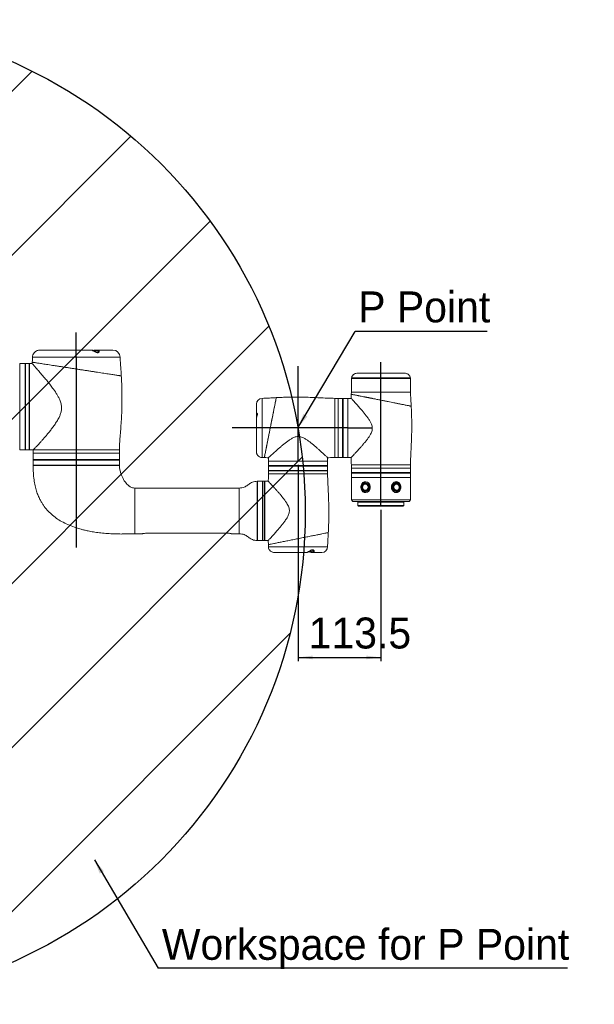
# Model space of a CAD drawing. Header units: millimetres. Extents: x 14 to 210, y 4 to 296.
# Tile 7 of 15: x 130 to 209, y 4 to 139. Entities that reach past the tile are written whole.
import ezdxf

# ---------------------------------------------------------------- set-up
doc = ezdxf.new("R2010")
doc.units = ezdxf.units.MM
doc.layers.add('标注层', color=3, linetype='Continuous')
doc.styles.add('SLDTEXTSTYLE1', font='ARIAL.TTF', dxfattribs={"width": 0.5688})
doc.styles.add('SLDTEXTSTYLE2', font='ARIAL.TTF', dxfattribs={"width": 0.948})
doc.styles.get("Standard").update_dxf_attribs({"font": 'HYSWLONGFANGSONG.TTF'})
doc.dimstyles.new('SLDDIMSTYLE0', dxfattribs={"dimtxt": 4.10931, "dimasz": 2, "dimexe": 0, "dimexo": 0.0625, "dimgap": 1.027327, "dimtad": 2, "dimlfac": 10, "dimrnd": 1e-09, "dimzin": 12, "dimdsep": 46, "dimtxsty": 'SLDTEXTSTYLE1', "dimsah": 1, "dimcen": 0.09, "dimadec": 0, "dimazin": 3, "dimtfac": 1, "dimtofl": 0, "dimtmove": 0, "dimatfit": 3, "dimfxl": 0, "dimfrac": 2, "dimtolj": 1, "dimtzin": 12, "dimarcsym": 0})
doc.dimstyles.new('SLDDIMSTYLE2', dxfattribs={"dimtxt": 0.18, "dimasz": 2, "dimexe": 0, "dimexo": 0.0625, "dimgap": 0, "dimtad": 0, "dimtih": 1, "dimtoh": 1, "dimdec": 0, "dimrnd": 1e-09, "dimzin": 0, "dimdsep": 46, "dimtxsty": 'Standard', "dimsah": 1, "dimcen": 0.09, "dimadec": 0, "dimazin": 0, "dimtfac": 2, "dimtdec": 0, "dimtofl": 0, "dimtmove": 0, "dimatfit": 3, "dimfxl": 0, "dimfrac": 2, "dimtolj": 1, "dimtzin": 0, "dimarcsym": 0})

# ---------------------------------------------------------------- blocks, each defined once
blk = doc.blocks.new('_D_4')
at = {"layer": '标注层'}
for p, q in [((168.57, 78.28), (168.57, 51.43)), ((179.92, 72.13), (179.92, 51.43)), ((168.57, 51.93), (179.92, 51.93))]:
    blk.add_line(p, q, dxfattribs=at)
for points in [[(168.57, 51.93), (170.57, 51.68), (170.57, 52.18)], [(179.92, 51.93), (177.92, 52.18), (177.92, 51.68)]]:
    blk.add_solid(points, dxfattribs=at)
at = {"layer": '标注层', "insert": (170.03, 57.39), "char_height": 4.233, "attachment_point": 1, "style": 'SLDTEXTSTYLE2'}
blk.add_mtext('113.5', dxfattribs=at)
blk = doc.blocks.new('SW_NOTE_2')
at = {"layer": '标注层', "color": 0}
blk.add_line((18.07, 0), (0, 0), dxfattribs=at)
at = {"layer": '标注层', "color": 0, "insert": (0.42, 5.49), "char_height": 4.233, "attachment_point": 1, "style": 'SLDTEXTSTYLE2'}
blk.add_mtext('P Point', dxfattribs=at)
blk = doc.blocks.new('SW_NOTE_3')
at = {"layer": '标注层', "color": 0}
blk.add_line((56.01, 0), (0, 0), dxfattribs=at)
at = {"layer": '标注层', "color": 0, "insert": (0.49, 5.39), "char_height": 4.2333, "attachment_point": 1, "style": 'SLDTEXTSTYLE2'}
blk.add_mtext('Workspace for P Point', dxfattribs=at)

msp = doc.modelspace()

# ---------------------------------------------------------------- hatches: boundary and pattern name
at = {"layer": '标注层'}
h = msp.add_hatch(dxfattribs=at)
h.set_pattern_fill('ANSI31', color=256, scale=5, style=0)
edge = h.paths.add_edge_path(flags=0)
edge.add_arc((102.2219, 71.8307), 67.3392, 0, 360)
edge = h.paths.add_edge_path(flags=0)
edge.add_arc((102.2219, 71.8307), 19.2, 0, 360)

# ---------------------------------------------------------------- linework, layer by layer
at = {"color": 8, "linetype": 'Continuous', "lineweight": 18}
for p, q in [((144.2219, 92.9957), (132.2219, 92.9957)), ((131.2719, 92.1457), (131.2719, 80.3457)), ((131.7719, 80.3457), (131.7719, 92.1457)), ((183.9716, 90.0819), (175.8716, 90.0819)), ((175.8832, 90.1933), (183.96, 90.1933)), ((183.9716, 88.2319), (175.8716, 88.2319)), ((163.6716, 87.3819), (163.6716, 79.2819)), ((173.6216, 87.3819), (173.6216, 79.2819)), ((174.0716, 87.3819), (174.0716, 79.2819)), ((174.6716, 87.3819), (174.6716, 79.2819)), ((174.7716, 87.3819), (174.7716, 79.2819)), ((144.1219, 80.3457), (132.3219, 80.3457)), ((144.0729, 79.0307), (132.3219, 79.0307)), ((144.1219, 79.0307), (144.0729, 79.0307)), ((172.6216, 78.1819), (164.5216, 78.1819)), ((183.9716, 78.2819), (175.8716, 78.2819)), ((164.5216, 78.0819), (170.6586, 78.0819)), ((164.5216, 77.0319), (172.6216, 77.0319)), ((170.6586, 78.0819), (172.6216, 78.0819)), ((183.9716, 77.8319), (175.8716, 77.8319)), ((183.9716, 77.2319), (175.8716, 77.2319)), ((183.9716, 77.1319), (175.8716, 77.1319)), ((162.9705, 67.9325), (162.9705, 76.0314)), ((163.7716, 76.0319), (163.7716, 67.9319)), ((163.9716, 71.9819), (163.9716, 76.0319)), ((160.5216, 68.8519), (160.5216, 75.1119)), ((179.9216, 73.1819), (176.7716, 73.1819)), ((183.0716, 73.1819), (179.9216, 73.1819)), ((163.9716, 67.9319), (163.9716, 71.9819)), ((176.7716, 72.7319), (179.9216, 72.7319)), ((179.9216, 72.7319), (183.0716, 72.7319)), ((164.5216, 67.0819), (172.6216, 67.0819))]:
    msp.add_line(p, q, dxfattribs=at)
at = {"color": 7, "linetype": 'Continuous', "lineweight": 18}
for p, q in [((132.5228, 93.7045), (132.4858, 93.6692)), ((132.5235, 93.7034), (132.5683, 93.7447)), ((140.3327, 93.9957), (133.2412, 93.9957)), ((140.3291, 93.9928), (140.3274, 93.9926)), ((140.4722, 93.9513), (140.4234, 93.9614)), ((140.5229, 93.946), (140.4668, 93.9519)), ((140.5421, 93.9455), (140.491, 93.9493)), ((143.2219, 93.9957), (141.0924, 93.9957)), ((130.4719, 92.095), (130.4719, 80.3964)), ((130.4919, 91.9957), (130.4719, 91.9957)), ((131.2219, 92.1457), (130.4919, 92.1457)), ((130.4919, 92.1457), (130.4919, 80.3457)), ((131.2219, 92.1457), (131.2219, 80.3457)), ((131.7719, 92.1457), (131.2719, 92.1457)), ((131.8219, 92.1431), (131.8219, 80.3457)), ((131.8219, 92.1431), (131.9719, 92.1431)), ((132.1777, 92.1457), (132.1446, 92.1457)), ((132.1873, 92.3237), (132.1745, 92.1427)), ((183.0543, 90.833), (176.7889, 90.833)), ((182.5716, 90.8411), (177.2716, 90.8411)), ((175.8716, 90.0819), (175.8716, 88.2319)), ((175.9216, 90.1319), (183.9216, 90.1319)), ((183.9716, 88.2319), (183.9716, 90.0819)), ((175.8716, 88.2319), (175.8625, 87.9431)), ((162.8716, 86.5819), (162.8716, 85.1702)), ((174.0716, 87.3819), (173.6216, 87.3819)), ((174.6716, 87.3819), (174.0716, 87.3819)), ((174.7716, 87.3819), (174.6716, 87.3819)), ((175.3716, 87.3819), (174.7716, 87.3819)), ((175.8459, 87.3819), (175.3716, 87.3819)), ((175.3716, 87.3819), (175.3716, 79.2819)), ((175.3716, 87.3819), (175.3716, 79.4801)), ((162.8716, 84.7334), (162.8716, 80.0918)), ((130.4719, 80.4957), (130.4919, 80.4957)), ((130.4919, 80.3457), (131.2219, 80.3457)), ((131.2719, 80.3457), (131.7719, 80.3457)), ((131.8219, 80.3457), (132.3219, 80.3457)), ((132.3219, 80.3457), (132.3219, 79.8957)), ((144.1219, 79.8957), (132.3219, 79.8957)), ((132.3219, 79.8757), (132.3219, 79.0307)), ((137.3796, 79.8757), (132.3219, 79.8757)), ((144.1219, 79.8757), (137.3796, 79.8757)), ((144.1219, 79.8957), (144.1219, 80.3457)), ((144.1219, 79.0307), (144.1219, 79.8757)), ((132.3219, 79.0307), (132.3219, 78.9307)), ((132.3517, 78.9307), (132.3219, 78.9009)), ((144.0729, 78.9307), (132.3219, 78.9307)), ((132.3219, 78.9009), (132.3219, 78.2607)), ((132.3219, 78.9009), (137.3736, 78.9009)), ((132.3219, 78.2607), (132.3519, 78.2307)), ((144.1219, 78.2607), (132.3219, 78.2607)), ((144.0919, 78.2307), (132.3519, 78.2307)), ((137.3736, 78.9009), (144.1219, 78.9009)), ((144.1219, 78.9307), (144.0729, 78.9307)), ((144.0919, 78.2307), (144.1219, 78.2607)), ((144.1219, 78.9009), (144.092, 78.9307)), ((144.1219, 78.9307), (144.1219, 79.0307)), ((144.1219, 78.2607), (144.1219, 78.9009)), ((163.6716, 79.2819), (163.9627, 79.2735)), ((164.5216, 79.2563), (164.5216, 78.7819)), ((164.5216, 78.7819), (164.5216, 78.1819)), ((164.5216, 78.7819), (172.6216, 78.7819)), ((164.5216, 78.1819), (164.5216, 78.0819)), ((172.6216, 78.7819), (172.6216, 79.2616)), ((172.6216, 78.1819), (172.6216, 78.7819)), ((172.6216, 78.0819), (172.6216, 78.1819)), ((173.6216, 79.2819), (174.0716, 79.2819)), ((174.0716, 79.2819), (174.6716, 79.2819)), ((174.6716, 79.2819), (174.7716, 79.2819)), ((174.7716, 79.2819), (175.3716, 79.2819)), ((175.3716, 79.4801), (175.3716, 79.2819)), ((175.3716, 79.2819), (175.8512, 79.2819)), ((175.8716, 78.2819), (175.8716, 77.8319)), ((183.9716, 77.8319), (183.9716, 78.2819)), ((164.5216, 78.0819), (164.5216, 77.5119)), ((164.5216, 77.5119), (171.9301, 77.5119)), ((164.5216, 77.4819), (164.5216, 77.0319)), ((164.5216, 77.4819), (172.6216, 77.4819)), ((171.9301, 77.5119), (172.6216, 77.5119)), ((172.6216, 77.5119), (172.6216, 78.0819)), ((172.6216, 77.0319), (172.6216, 77.4819)), ((175.8716, 77.8319), (175.8716, 77.2319)), ((175.8716, 77.2319), (175.8716, 77.1319)), ((175.8716, 77.1319), (175.8716, 76.5319)), ((183.9716, 77.2319), (183.9716, 77.8319)), ((183.9716, 77.1319), (183.9716, 77.2319)), ((183.9716, 76.5319), (183.9716, 77.1319)), ((163.0216, 75.9814), (163.0216, 67.9824)), ((163.0416, 75.8819), (163.0216, 75.8819)), ((163.7216, 76.0319), (163.0416, 76.0319)), ((163.0416, 68.4548), (163.0416, 76.0319)), ((163.7216, 68.4548), (163.7216, 76.0319)), ((163.9716, 76.0319), (163.7716, 76.0319)), ((164.5012, 76.0319), (164.0216, 76.0319)), ((164.0216, 76.0319), (164.0216, 67.9357)), ((175.8716, 76.5319), (175.8716, 73.4819)), ((175.8716, 76.5319), (179.9216, 76.5319)), ((176.0698, 76.5319), (175.8716, 76.5319)), ((183.9716, 76.5319), (176.0698, 76.5319)), ((177.8701, 75.6819), (177.8005, 75.6819)), ((179.9216, 76.5319), (183.9716, 76.5319)), ((182.0426, 75.6819), (181.9731, 75.6819)), ((183.9716, 73.4819), (183.9716, 76.5319)), ((160.5216, 75.1119), (146.2216, 75.1119)), ((177.8005, 74.7819), (177.8701, 74.7819)), ((181.9731, 74.7819), (182.0426, 74.7819)), ((175.8716, 73.4819), (176.0716, 73.2819)), ((175.8716, 73.4819), (179.9216, 73.4819)), ((179.9216, 73.2819), (176.0716, 73.2819)), ((176.7716, 73.1819), (176.7716, 72.7319)), ((179.9216, 73.4819), (183.9716, 73.4819)), ((183.7716, 73.2819), (179.9216, 73.2819)), ((183.0716, 72.7319), (183.0716, 73.1819)), ((183.7716, 73.2819), (183.9716, 73.4819)), ((179.9216, 72.6319), (176.8716, 72.6319)), ((182.9716, 72.6319), (179.9216, 72.6319)), ((146.2216, 68.8519), (147.2911, 68.8519)), ((147.9124, 68.9319), (158.8308, 68.9319)), ((159.452, 68.8519), (160.5216, 68.8519)), ((163.0216, 68.0819), (163.0416, 68.0819)), ((163.0416, 67.9319), (163.0416, 68.4548)), ((163.0416, 67.9319), (163.7216, 67.9319)), ((163.7216, 67.9319), (163.7216, 68.4548)), ((163.7716, 67.9319), (163.9716, 67.9319)), ((164.2216, 67.9357), (164.0216, 67.9357)), ((164.3943, 67.9319), (164.4959, 67.9319)), ((164.5137, 67.373), (164.5216, 67.0819)), ((165.3568, 66.2819), (169.7703, 66.2819)), ((169.7641, 66.2874), (169.7714, 66.2862)), ((170.5913, 66.2819), (171.8216, 66.2819))]:
    msp.add_line(p, q, dxfattribs=at)
at = {"color": 7, "linetype": 'Continuous', "lineweight": 18, "flags": 128}
for points in [[(177.2716, 90.8411), (177.2326, 90.8373), (177.2149, 90.833)], [(182.6282, 90.833), (182.6106, 90.8373), (182.5716, 90.8411)], [(162.8726, 84.7265), (162.8791, 84.759), (162.8861, 84.8225), (162.8872, 84.91), (162.8816, 85.0088), (162.874, 85.1112), (162.872, 85.2063), (162.8815, 85.279), (162.9025, 85.3243), (162.9337, 85.3418), (162.9713, 85.3265), (163.0042, 85.2727), (163.017, 85.1921), (163.0096, 85.1081), (162.9903, 85.0269), (162.9903, 85.0269)], [(177.3319, 75.2382), (177.3481, 75.3938), (177.3936, 75.5413), (177.4661, 75.6733), (177.562, 75.7831), (177.6764, 75.8653), (177.8036, 75.9158), (177.9319, 75.9319)], [(178.3385, 75.1697), (178.3087, 75.0303), (178.249, 74.9048), (178.1635, 74.8015), (178.058, 74.7275), (177.9397, 74.688), (177.8167, 74.6855), (177.6973, 74.7202), (177.5896, 74.7898), (177.5011, 74.8896), (177.4377, 75.0126), (177.4038, 75.1506), (177.4017, 75.2942), (177.4314, 75.4335), (177.4911, 75.5591), (177.5766, 75.6624), (177.6821, 75.7363), (177.8004, 75.7759), (177.9234, 75.7784), (178.0429, 75.7437), (178.1505, 75.674), (178.239, 75.5743), (178.3024, 75.4512), (178.3363, 75.3132), (178.3385, 75.1697)], [(177.6819, 75.6429), (177.6433, 75.6263), (177.5502, 75.5582), (177.4784, 75.4612), (177.4343, 75.3437), (177.4219, 75.2164), (177.4422, 75.0904), (177.4934, 74.977), (177.571, 74.8863), (177.6681, 74.8262), (177.776, 74.8023), (177.7856, 74.802)], [(181.4133, 75.0596), (181.5034, 74.8446), (181.5039, 74.8438), (181.6521, 74.6737), (181.8358, 74.5667), (182.0346, 74.532), (182.2273, 74.5757), (182.3905, 74.6942), (182.5073, 74.8705), (182.5713, 75.085), (182.5792, 75.3161), (182.5469, 75.4873), (182.4539, 75.6896), (182.3131, 75.838), (182.1372, 75.9189), (181.94, 75.925), (181.742, 75.8529), (181.571, 75.7108), (181.4507, 75.5176), (181.3954, 75.2935), (181.3928, 75.2319), (181.3928, 75.2319)], [(181.5019, 75.251), (181.5222, 75.3926), (181.5732, 75.5233), (181.6515, 75.6341), (181.7517, 75.7175), (181.8669, 75.7678), (181.9894, 75.7816), (182.1108, 75.7579), (182.2228, 75.6984), (182.3178, 75.6071), (182.3893, 75.4902), (182.4324, 75.3558), (182.4442, 75.2128), (182.424, 75.0712), (182.3729, 74.9406), (182.2947, 74.8298), (182.1945, 74.7464), (182.0792, 74.6961), (181.9567, 74.6823), (181.8353, 74.7059), (181.7233, 74.7654), (181.6284, 74.8567), (181.5569, 74.9736), (181.5137, 75.1081), (181.5019, 75.251)], [(181.9719, 75.9283), (182.065, 75.9086), (182.1902, 75.8517), (182.3014, 75.7637), (182.3931, 75.6491), (182.4606, 75.5136), (182.5005, 75.3639), (182.5109, 75.2076), (182.4913, 75.0526), (182.4425, 74.9065), (182.3671, 74.7768), (182.2689, 74.6698), (182.1527, 74.5911), (182.0244, 74.5445), (181.9485, 74.5333)], [(182.051, 74.8019), (182.1224, 74.8096), (182.226, 74.8523), (182.3142, 74.9287), (182.3792, 75.032), (182.4152, 75.1531), (182.4191, 75.2812), (182.3903, 75.4049), (182.3316, 75.5133), (182.2482, 75.5966), (182.1473, 75.6476), (182.0381, 75.6616), (182.0305, 75.6611)]]:
    msp.add_lwpolyline(points, dxfattribs=at)
at = {"color": 8, "linetype": 'Continuous', "lineweight": 18, "flags": 128}
for points in [[(177.2156, 75.4792), (177.3075, 75.6957), (177.4554, 75.864), (177.6479, 75.9624), (177.8626, 75.9775), (178.0743, 75.9105), (178.2612, 75.7691), (178.4006, 75.5656), (178.47, 75.3234), (178.47, 75.1404), (178.4015, 74.9003), (178.2639, 74.6976), (178.0741, 74.5533), (177.8583, 74.4858), (177.6458, 74.502), (177.4581, 74.5977), (177.3098, 74.7645), (177.2151, 74.9865), (177.1835, 75.2319), (177.1835, 75.2319)], [(178.1564, 75.1832), (178.1525, 75.3113), (178.1163, 75.4324), (178.0512, 75.5356), (177.9629, 75.6118), (177.8592, 75.6543), (177.7494, 75.6593), (177.6819, 75.6429)]]:
    msp.add_lwpolyline(points, dxfattribs=at)
at = {"color": 7, "linetype": 'Continuous', "lineweight": 18}
for centre, radius, start, end in [((133.2219, 92.9957), 1, 140.720961, 180), ((143.2219, 92.9957), 1, 0, 90), ((131.2719, 92.0957), 0.05, 90, 180), ((131.7719, 92.0957), 0.05, 0, 90), ((175.9216, 90.0819), 0.05, 90, 180), ((175.9319, 90.1819), 0.05, 166.851125, 270), ((183.9113, 90.1819), 0.05, 270, 13.148875), ((183.9216, 90.0819), 0.05, 0, 90), ((163.6716, 86.5819), 0.8, 90, 180), ((131.2719, 80.3957), 0.05, 180, 270), ((131.7719, 80.3957), 0.05, 270, 360), ((163.6716, 80.0819), 0.8, 215.031589, 270), ((132.3716, 78.1807), 0.05, 89.952088, 180.029141), ((144.0721, 78.1807), 0.05, 1.288223, 90.037833), ((162.9716, 75.9814), 0.05, 0, 91.179458), ((163.7716, 75.9819), 0.05, 90, 180), ((163.9716, 75.9819), 0.05, 360, 90), ((177.7614, 75.2549), 0.4288, 350.076586, 84.757808), ((177.8309, 75.2549), 0.4288, 350.075427, 84.758967), ((182.0026, 75.2675), 0.4155, 94.069251, 182.756746), ((182.0721, 75.2675), 0.4154, 94.067631, 182.758365), ((178.0054, 75.1965), 0.6748, 176.455713, 258.181953), ((177.7759, 75.1892), 0.408, 273.467432, 358.846837), ((177.8454, 75.1892), 0.408, 273.467144, 358.847126), ((182.007, 75.2024), 0.4218, 173.858916, 265.385844), ((182.0765, 75.2024), 0.4218, 173.85699, 265.387769), ((176.6716, 73.1819), 0.1, 0, 90), ((183.1716, 73.1819), 0.1, 90, 180), ((176.8716, 72.7319), 0.1, 180, 270), ((182.9716, 72.7319), 0.1, 270, 0), ((162.9716, 67.9824), 0.05, 268.820542, 0), ((163.7716, 67.9819), 0.05, 180, 270), ((163.9716, 67.9819), 0.05, 270, 0), ((165.3216, 67.0819), 0.8, 180, 211.231701), ((171.8216, 67.0819), 0.8, 270, 0)]:
    msp.add_arc(centre, radius, start, end, dxfattribs=at)
at = {"color": 8, "linetype": 'Continuous', "lineweight": 18}
for centre, radius, start, end in [((182.0913, 75.2588), 0.4069, 98.593217, 181.686024), ((177.7611, 75.1968), 0.3956, 273.546727, 358.038693), ((182.0839, 75.2024), 0.4018, 173.649771, 265.295956)]:
    msp.add_arc(centre, radius, start, end, dxfattribs=at)
at = {"color": 7, "linetype": 'Continuous', "lineweight": 18}
for points, knots in [([(132.2219, 92.9957), (132.2197, 92.9103), (132.2145, 92.7087), (132.1988, 92.4849), (132.189, 92.3464), (132.1873, 92.3237)], [0, 0, 0, 0, 0.38093318, 0.89859799, 1, 1, 1, 1]), ([(133.25, 93.9926), (133.2323, 93.9936), (133.1649, 93.9976), (133.0298, 93.976), (132.8656, 93.9262), (132.7083, 93.8487), (132.5756, 93.7552), (132.5025, 93.6864), (132.4624, 93.6449), (132.4428, 93.6228), (132.4468, 93.6273), (132.4478, 93.6284)], [0, 0, 0, 0, 0.05241175, 0.19961397, 0.34080784, 0.49211891, 0.66520301, 0.82452327, 0.85708419, 0.96307847, 1, 1, 1, 1]), ([(132.4858, 93.6692), (132.4781, 93.6612), (132.4596, 93.642), (132.453, 93.6345), (132.4492, 93.6301)], [0, 0, 0, 0, 0.41442506, 1, 1, 1, 1]), ([(141.2212, 93.7616), (141.2213, 93.7607), (141.2219, 93.7574), (141.2104, 93.7251), (141.1743, 93.6888), (141.125, 93.6655), (141.0639, 93.6583), (140.9862, 93.6715), (140.8979, 93.7038), (140.8004, 93.7507), (140.6933, 93.81), (140.5887, 93.8708), (140.4944, 93.9247), (140.4195, 93.9652), (140.3755, 93.9834), (140.3541, 93.9929), (140.3342, 93.9948), (140.3295, 93.9952)], [0, 0, 0, 0, 0.03123067, 0.11912399, 0.20888318, 0.2711293, 0.32307822, 0.38068052, 0.44013662, 0.50945759, 0.59266596, 0.68571698, 0.76893529, 0.85803331, 0.94474108, 0.9868505, 1, 1, 1, 1]), ([(141.0775, 93.9942), (141.0463, 93.9929), (140.9766, 93.9902), (140.8588, 93.973), (140.7345, 93.9549), (140.6219, 93.9442), (140.5511, 93.9429), (140.5244, 93.9458), (140.5229, 93.946)], [0, 0, 0, 0, 0.17665356, 0.39398377, 0.60427389, 0.80213836, 0.98872432, 1, 1, 1, 1]), ([(141.0306, 93.9926), (141.0283, 93.9926), (141.0183, 93.9926), (141.007, 93.9909), (140.9982, 93.9897)], [0, 0, 0, 0, 0.227996, 1, 1, 1, 1]), ([(144.3824, 90.4478), (144.3813, 90.4695), (144.3669, 90.7541), (144.3348, 91.2221), (144.292, 91.827), (144.2581, 92.2982), (144.2306, 92.6793), (144.2244, 92.902), (144.2219, 92.9957)], [0, 0, 0, 0, 0.025533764, 0.334773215, 0.551181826, 0.738201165, 0.889896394, 1, 1, 1, 1]), ([(131.9719, 92.1431), (131.9915, 92.1431), (132.0308, 92.1433), (132.0834, 92.1441), (132.1226, 92.145), (132.1448, 92.1456), (132.1447, 92.1456), (132.1446, 92.1456)], [0, 0, 0, 0, 0.21477552, 0.42954686, 0.64437422, 0.85924271, 1, 1, 1, 1]), ([(132.3219, 80.3457), (132.3242, 80.348), (132.3311, 80.3549), (132.408, 80.4319), (132.554, 80.5801), (132.7225, 80.754), (132.8871, 80.9264), (133.0736, 81.1249), (133.2997, 81.3698), (133.5663, 81.6651), (133.8766, 82.0184), (134.2041, 82.4029), (134.5434, 82.8171), (134.8867, 83.2557), (135.2289, 83.7241), (135.5625, 84.224), (135.837, 84.713), (136.0404, 85.1821), (136.1527, 85.5741), (136.1997, 85.9332), (136.1986, 86.3183), (136.1122, 86.7794), (135.9288, 87.2567), (135.7099, 87.6849), (135.4014, 88.1985), (135.0236, 88.7401), (134.5958, 89.3039), (134.2122, 89.7846), (133.8359, 90.241), (133.5121, 90.6239), (133.2437, 90.9364), (133.0238, 91.1897), (132.8205, 91.4217), (132.6004, 91.6709), (132.4284, 91.8638), (132.3067, 91.9994), (132.237, 92.0769), (132.1936, 92.1249), (132.1736, 92.1471), (132.1769, 92.1434), (132.1777, 92.1425)], [0, 0, 0, 0, 0.01816367, 0.05288826, 0.08855803, 0.11082654, 0.13309926, 0.15600521, 0.17891451, 0.20866836, 0.23842792, 0.26902379, 0.2996227, 0.33016372, 0.36070304, 0.3920947, 0.42345438, 0.44577449, 0.46851054, 0.48357503, 0.49893413, 0.52484712, 0.55187449, 0.57424153, 0.59662307, 0.64236454, 0.6759871, 0.70960873, 0.7442268, 0.77883746, 0.80258929, 0.82633832, 0.85068198, 0.87502155, 0.91415326, 0.934271, 0.95438692, 0.97399465, 0.99360143, 1, 1, 1, 1]), ([(144.1219, 80.3457), (144.1286, 80.6259), (144.1428, 81.2151), (144.2178, 82.1399), (144.2996, 83.1487), (144.3784, 84.2359), (144.4389, 85.3887), (144.4731, 86.5867), (144.477, 87.7103), (144.4581, 88.7345), (144.4274, 89.6149), (144.3967, 90.1827), (144.3824, 90.4478)], [0, 0, 0, 0, 0.08310751, 0.17479121, 0.27509623, 0.38331677, 0.49810044, 0.61745638, 0.7387291, 0.83133102, 0.92126715, 1, 1, 1, 1]), ([(176.7889, 90.833), (176.6911, 90.8279), (176.513, 90.8186), (176.2753, 90.7245), (176.086, 90.5781), (175.9458, 90.3997), (175.9083, 90.2566), (175.8924, 90.1959)], [0, 0, 0, 0, 0.24481032, 0.44587817, 0.63064466, 0.84348002, 1, 1, 1, 1]), ([(183.9526, 90.1955), (183.9407, 90.2442), (183.9115, 90.3629), (183.8004, 90.5273), (183.6506, 90.6683), (183.4755, 90.7646), (183.2779, 90.8236), (183.133, 90.8297), (183.0543, 90.833)], [0, 0, 0, 0, 0.1251079, 0.30536297, 0.48755712, 0.63739952, 0.80287226, 1, 1, 1, 1]), ([(175.8632, 87.9431), (175.8615, 87.8704), (175.857, 87.6807), (175.8449, 87.4914), (175.8375, 87.3747)], [0, 0, 0, 0, 0.3835049, 1, 1, 1, 1]), ([(184.0681, 86.303), (184.0592, 86.4463), (184.0339, 86.8551), (183.9883, 87.4975), (183.9769, 87.9977), (183.9716, 88.2319)], [0, 0, 0, 0, 0.22308093, 0.63612531, 1, 1, 1, 1]), ([(165.6007, 87.4763), (165.5058, 87.4714), (165.2002, 87.4558), (164.7108, 87.4259), (164.1628, 87.3922), (163.8251, 87.3851), (163.6716, 87.3819)], [0, 0, 0, 0, 0.1475528, 0.47531203, 0.76156167, 1, 1, 1, 1]), ([(163.9605, 79.2764), (163.9612, 79.2802), (163.9627, 79.2878), (163.9752, 79.3502), (163.995, 79.4491), (164.0258, 79.603), (164.0701, 79.8244), (164.1305, 80.1265), (164.2019, 80.4837), (164.283, 80.8892), (164.3724, 81.3359), (164.4684, 81.816), (164.5695, 82.3215), (164.6741, 82.8445), (164.7803, 83.3756), (164.8866, 83.9068), (164.9912, 84.4298), (165.0923, 84.9355), (165.1883, 85.4156), (165.2777, 85.8625), (165.3588, 86.268), (165.4302, 86.6251), (165.4906, 86.9273), (165.5349, 87.1487), (165.5657, 87.3027), (165.5856, 87.4022), (165.5983, 87.4655), (165.5998, 87.4733), (165.6006, 87.4772)], [0, 0, 0, 0, 0.03103797, 0.06222624, 0.09350093, 0.12482427, 0.16649709, 0.20817125, 0.24976105, 0.29149538, 0.33319767, 0.37475974, 0.41646258, 0.45818951, 0.49982655, 0.54142582, 0.58313479, 0.62484193, 0.66636252, 0.70803644, 0.74976492, 0.79128858, 0.83294003, 0.87463794, 0.90589336, 0.93712052, 0.96856713, 1, 1, 1, 1]), ([(165.6006, 87.4772), (165.5984, 87.466), (165.5939, 87.4437), (165.5591, 87.2698), (165.5043, 86.9955), (165.4296, 86.6222), (165.337, 86.159), (165.2288, 85.618), (165.1076, 85.012), (164.9762, 84.3552), (164.8386, 83.6671), (164.6982, 82.965), (164.5596, 82.2722), (164.4269, 81.6083), (164.3045, 80.9965), (164.1961, 80.4547), (164.1056, 80.0019), (164.0347, 79.6477), (163.9872, 79.4101), (163.9622, 79.285), (163.9629, 79.2887), (163.9632, 79.2901)], [0, 0, 0, 0, 0.05240521, 0.10481187, 0.15719692, 0.20958575, 0.26240084, 0.31522062, 0.368974, 0.42273107, 0.47742528, 0.53212074, 0.58737302, 0.642623, 0.69778374, 0.75293913, 0.80733962, 0.86173447, 0.91499241, 0.96824685, 1, 1, 1, 1]), ([(173.6216, 87.3819), (173.334, 87.3868), (172.7255, 87.3972), (171.7746, 87.446), (170.7553, 87.4939), (169.6977, 87.5331), (168.6311, 87.5529), (167.6544, 87.5502), (166.7848, 87.5299), (166.1289, 87.5048), (165.739, 87.4838), (165.6007, 87.4763)], [0, 0, 0, 0, 0.10751959, 0.2274602, 0.35588932, 0.48898039, 0.62306951, 0.75464484, 0.85405113, 0.94820424, 1, 1, 1, 1]), ([(178.7443, 83.3319), (178.7373, 83.4162), (178.7232, 83.5877), (178.6263, 83.8904), (178.4577, 84.2285), (178.216, 84.6013), (177.9488, 84.9647), (177.6644, 85.3209), (177.3798, 85.6627), (177.053, 86.0422), (176.7649, 86.3681), (176.5213, 86.6392), (176.3223, 86.8585), (176.1224, 87.0765), (175.9548, 87.2575), (175.8526, 87.3671), (175.848, 87.372), (175.8459, 87.3742)], [0, 0, 0, 0, 0.03559231, 0.07244317, 0.13380572, 0.19653574, 0.2647119, 0.33290314, 0.40298462, 0.47305669, 0.57831064, 0.63229055, 0.68626006, 0.76797896, 0.85182468, 0.93366713, 1, 1, 1, 1]), ([(183.9716, 78.2819), (183.9765, 78.5695), (183.9868, 79.178), (184.0356, 80.1289), (184.0836, 81.1482), (184.1227, 82.2058), (184.1426, 83.2724), (184.1399, 84.2491), (184.1195, 85.1187), (184.0945, 85.7746), (184.0734, 86.1645), (184.0659, 86.3029)], [0, 0, 0, 0, 0.10751886, 0.22745942, 0.35588812, 0.48897913, 0.62306743, 0.75464212, 0.85404845, 0.94820069, 1, 1, 1, 1]), ([(162.9903, 85.0269), (162.9783, 84.9905), (162.9542, 84.9177), (162.9137, 84.823), (162.8848, 84.7553), (162.8721, 84.7222), (162.8727, 84.725), (162.8728, 84.7258)], [0, 0, 0, 0, 0.23133895, 0.46238716, 0.69583533, 0.90910313, 1, 1, 1, 1]), ([(175.8512, 79.2865), (175.8536, 79.289), (175.8589, 79.2946), (175.9416, 79.3815), (176.0768, 79.5242), (176.2817, 79.7423), (176.5729, 80.0557), (176.9073, 80.4231), (177.2222, 80.7777), (177.5013, 81.1009), (177.7884, 81.4455), (178.0584, 81.791), (178.3019, 82.1327), (178.4887, 82.4354), (178.6263, 82.7224), (178.7263, 83.0073), (178.7379, 83.2168), (178.7443, 83.3319)], [0, 0, 0, 0, 0.05984049, 0.13429326, 0.20440565, 0.27607236, 0.3779389, 0.48271934, 0.55067065, 0.61863344, 0.68853026, 0.75842286, 0.81542174, 0.87286995, 0.91190401, 0.95161064, 1, 1, 1, 1]), ([(168.5716, 82.1547), (168.4873, 82.1477), (168.3158, 82.1335), (168.0131, 82.0367), (167.675, 81.8681), (167.3022, 81.6264), (166.9388, 81.3591), (166.5826, 81.0747), (166.2408, 80.7902), (165.8613, 80.4634), (165.5354, 80.1752), (165.2643, 79.9316), (165.045, 79.7327), (164.827, 79.5328), (164.646, 79.3652), (164.5364, 79.263), (164.5315, 79.2584), (164.5293, 79.2563)], [0, 0, 0, 0, 0.03559222, 0.07244332, 0.13380622, 0.19653614, 0.26471211, 0.33290377, 0.40298507, 0.47305672, 0.57831089, 0.63229097, 0.68626007, 0.76797902, 0.85182482, 0.93366716, 1, 1, 1, 1]), ([(172.617, 79.2616), (172.6145, 79.264), (172.6089, 79.2693), (172.522, 79.352), (172.3793, 79.4871), (172.1612, 79.6921), (171.8478, 79.9832), (171.4804, 80.3176), (171.1258, 80.6326), (170.8026, 80.9116), (170.458, 81.1988), (170.1125, 81.4688), (169.7708, 81.7122), (169.4681, 81.8991), (169.1811, 82.0367), (168.8962, 82.1366), (168.6867, 82.1483), (168.5716, 82.1547)], [0, 0, 0, 0, 0.05984052, 0.13429331, 0.20440561, 0.27607249, 0.37793928, 0.48271995, 0.55067106, 0.6186336, 0.68853071, 0.75842345, 0.81542217, 0.87287016, 0.91190395, 0.95161152, 1, 1, 1, 1]), ([(132.522, 79.8957), (132.522, 79.8934), (132.5219, 79.8867), (132.5219, 79.8801), (132.5219, 79.8757)], [0, 0, 0, 0, 0.34186906, 1, 1, 1, 1]), ([(143.9219, 79.8757), (143.9218, 79.8801), (143.9218, 79.8867), (143.9218, 79.8934), (143.9218, 79.8957)], [0, 0, 0, 0, 0.6579263, 1, 1, 1, 1]), ([(162.8729, 80.1047), (162.8724, 80.0924), (162.8707, 80.0535), (162.8795, 79.9711), (162.9013, 79.8724), (162.934, 79.778), (162.9732, 79.6948), (163.0052, 79.64), (163.0199, 79.6174), (163.0167, 79.6225), (163.0165, 79.6228)], [0, 0, 0, 0, 0.067627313, 0.213630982, 0.355546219, 0.503600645, 0.665231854, 0.83515673, 0.990994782, 1, 1, 1, 1]), ([(132.323, 78.1806), (132.3276, 77.8488), (132.3366, 77.2015), (132.4242, 76.2757), (132.5686, 75.4405), (132.7608, 74.7133), (132.9855, 74.0903), (133.2264, 73.5642), (133.47, 73.1258), (133.7881, 72.6353), (134.2214, 72.0884), (134.8169, 71.5008), (135.4818, 70.9781), (136.2322, 70.5047), (137.059, 70.0921), (137.746, 69.8222), (138.2397, 69.6558), (138.5525, 69.5583), (138.9153, 69.4549), (139.3473, 69.3449), (139.9028, 69.2214), (140.5881, 69.0955), (141.4001, 68.9811), (142.268, 68.8944), (143.1525, 68.8403), (143.9514, 68.8199), (144.63, 68.82), (145.1644, 68.8296), (145.6017, 68.8417), (145.9427, 68.8511), (146.1376, 68.8517), (146.2216, 68.8519)], [0, 0, 0, 0, 0.051477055, 0.100407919, 0.144119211, 0.18285073, 0.216950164, 0.246755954, 0.272534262, 0.294692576, 0.337417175, 0.380499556, 0.424204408, 0.468381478, 0.517946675, 0.567349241, 0.582777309, 0.598768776, 0.618189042, 0.641297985, 0.667929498, 0.706478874, 0.749371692, 0.795130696, 0.841776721, 0.886835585, 0.919095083, 0.947070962, 0.969765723, 0.986970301, 1, 1, 1, 1]), ([(132.3716, 78.2307), (132.3786, 78.2307), (132.3926, 78.2307), (132.5074, 78.2307), (132.689, 78.2307), (132.8577, 78.2307), (133.0489, 78.2307), (133.264, 78.2307), (133.6477, 78.2307), (134.0883, 78.2307), (134.5817, 78.2307), (135.1195, 78.2307), (135.6946, 78.2307), (136.3006, 78.2307), (136.9287, 78.2307), (137.574, 78.2307), (138.229, 78.2307), (138.8849, 78.2307), (139.5344, 78.2307), (140.1686, 78.2307), (140.7796, 78.2307), (141.3593, 78.2307), (141.8986, 78.2307), (142.3917, 78.2307), (142.8285, 78.2307), (143.2016, 78.2307), (143.5165, 78.2307), (143.6719, 78.2307), (143.7495, 78.2307)], [0, 0, 0, 0, 0.03962516, 0.07962476, 0.11975258, 0.15975253, 0.15990768, 0.2000309, 0.2402828, 0.28040621, 0.32035584, 0.36043187, 0.40038165, 0.44004245, 0.47982713, 0.51948651, 0.55936068, 0.599363, 0.63923691, 0.67945909, 0.71981258, 0.76003612, 0.80050237, 0.84110067, 0.88156958, 0.92100701, 0.96056339, 1, 1, 1, 1]), ([(146.2216, 75.1119), (146.1172, 75.1204), (145.9283, 75.1357), (145.6911, 75.2331), (145.5177, 75.3338), (145.3394, 75.4643), (145.1448, 75.6451), (144.9512, 75.8766), (144.7755, 76.1305), (144.6073, 76.4209), (144.4348, 76.7877), (144.2792, 77.225), (144.1569, 77.6969), (144.1361, 78.0251), (144.1261, 78.1821)], [0, 0, 0, 0, 0.07777239, 0.14069251, 0.18937713, 0.22751492, 0.3055264, 0.38714928, 0.45250699, 0.53606926, 0.63756041, 0.75481566, 0.88269712, 1, 1, 1, 1]), ([(163.9604, 79.2736), (164.0331, 79.2719), (164.2228, 79.2674), (164.4121, 79.2553), (164.5288, 79.2478)], [0, 0, 0, 0, 0.38350822, 1, 1, 1, 1]), ([(172.6172, 79.256), (172.6819, 79.259), (173.0164, 79.2744), (173.3514, 79.2786), (173.6216, 79.2819)], [0, 0, 0, 0, 0.19322447, 1, 1, 1, 1]), ([(175.8457, 79.2863), (175.8487, 79.2216), (175.864, 78.8871), (175.8682, 78.5521), (175.8716, 78.2819)], [0, 0, 0, 0, 0.19322219, 1, 1, 1, 1]), ([(164.5216, 77.0319), (164.5179, 76.7443), (164.5136, 76.4094), (164.4981, 76.0748), (164.4959, 76.0276)], [0, 0, 0, 0, 0.85882796, 1, 1, 1, 1]), ([(164.6716, 77.5119), (164.6716, 77.5059), (164.6716, 77.4959), (164.6716, 77.4859), (164.6716, 77.4819)], [0, 0, 0, 0, 0.60152938, 1, 1, 1, 1]), ([(172.4716, 77.4819), (172.4716, 77.4859), (172.4716, 77.4959), (172.4716, 77.5059), (172.4716, 77.5119)], [0, 0, 0, 0, 0.39847009, 1, 1, 1, 1]), ([(172.7162, 69.011), (172.728, 69.239), (172.7541, 69.7481), (172.78, 70.5536), (172.7928, 71.4358), (172.788, 72.375), (172.7649, 73.3522), (172.7254, 74.3455), (172.6798, 75.3003), (172.6351, 76.1913), (172.6259, 76.7617), (172.6216, 77.0319)], [0, 0, 0, 0, 0.08532494, 0.19057779, 0.30121679, 0.41513591, 0.54165771, 0.66656184, 0.78674986, 0.89899597, 1, 1, 1, 1]), ([(162.9695, 76.0275), (162.8608, 76.0227), (162.6468, 76.0131), (162.3489, 75.9267), (162.0912, 75.7982), (161.8693, 75.6457), (161.66, 75.4878), (161.4392, 75.3384), (161.1844, 75.2135), (160.8738, 75.1265), (160.6458, 75.1171), (160.5216, 75.1119)], [0, 0, 0, 0, 0.12207264, 0.24029586, 0.34542799, 0.44477056, 0.54264622, 0.64041659, 0.74406115, 0.86063703, 1, 1, 1, 1]), ([(164.4959, 67.9396), (164.4937, 67.9372), (164.4828, 67.9256), (164.5301, 67.9762), (164.6287, 68.082), (164.7852, 68.2513), (164.9648, 68.4472), (165.1524, 68.6538), (165.3981, 68.9269), (165.6896, 69.2562), (166.02, 69.6396), (166.3062, 69.9828), (166.5979, 70.3476), (166.8576, 70.701), (167.0757, 71.0368), (167.228, 71.3199), (167.333, 71.5885), (167.3903, 71.834), (167.401, 72.0907), (167.3569, 72.3643), (167.2553, 72.6464), (167.0922, 72.9598), (166.8823, 73.285), (166.5485, 73.7349), (166.2008, 74.1562), (165.8607, 74.549), (165.6111, 74.8301), (165.3721, 75.0945), (165.1261, 75.3624), (164.8877, 75.6187), (164.6801, 75.8391), (164.545, 75.9814), (164.4888, 76.0404), (164.4999, 76.0288), (164.5012, 76.0273)], [0, 0, 0, 0, 0.00933429, 0.04489413, 0.08147862, 0.11748239, 0.15425443, 0.18098639, 0.20772374, 0.26267103, 0.29727726, 0.33188805, 0.36749875, 0.40310035, 0.42856375, 0.45427058, 0.4718117, 0.48972545, 0.50732171, 0.5256627, 0.54792221, 0.57074659, 0.60129108, 0.63186082, 0.69459488, 0.72609974, 0.75760021, 0.79004905, 0.82248835, 0.86460953, 0.90776741, 0.94995961, 0.99382348, 1, 1, 1, 1]), ([(177.1835, 75.2319), (177.1835, 75.233), (177.1836, 75.3167), (177.1997, 75.3985), (177.2156, 75.4792)], [0, 0, 0, 0, 0.01293593, 1, 1, 1, 1]), ([(177.2602, 75.2319), (177.2658, 75.1541), (177.2772, 74.9967), (177.3673, 74.788), (177.5039, 74.6296), (177.6802, 74.538), (177.8801, 74.5224), (178.0829, 74.5865), (178.2617, 74.7233), (178.3927, 74.9164), (178.4521, 75.1244), (178.4521, 75.3401), (178.3921, 75.5494), (178.2603, 75.7419), (178.0831, 75.8768), (177.8823, 75.9411), (177.681, 75.9266), (177.5023, 75.8335), (177.3665, 75.6739), (177.2772, 75.4663), (177.2659, 75.3104), (177.2602, 75.2319)], [0, 0, 0, 0, 0.05296039, 0.10707406, 0.16054307, 0.2132817, 0.26623729, 0.31997556, 0.373821, 0.42717607, 0.48053607, 0.51944702, 0.57330401, 0.62702836, 0.67997698, 0.73270988, 0.78619037, 0.84030653, 0.893931, 0.94662557, 1, 1, 1, 1]), ([(181.3678, 75.2319), (181.3683, 75.2539), (181.3711, 75.3587), (181.419, 75.5446), (181.5519, 75.7559), (181.7401, 75.9102), (181.9578, 75.9885), (182.1763, 75.9818), (182.3719, 75.893), (182.5277, 75.7313), (182.6218, 75.5299), (182.6653, 75.3042), (182.6573, 75.0712), (182.5858, 74.8362), (182.4562, 74.6437), (182.2768, 74.5154), (182.0645, 74.4678), (181.8441, 74.5057), (181.6399, 74.6231), (181.4775, 74.8083), (181.3826, 75.0227), (181.3722, 75.1698), (181.3678, 75.2319)], [0, 0, 0, 0, 0.01394658, 0.06646765, 0.11938507, 0.17324877, 0.22732662, 0.28070319, 0.33364407, 0.3870359, 0.4409461, 0.48102469, 0.53341291, 0.58587481, 0.63904034, 0.6932498, 0.74737371, 0.80062388, 0.85354942, 0.9069599, 0.96066331, 1, 1, 1, 1]), ([(177.1789, 75.3699), (177.174, 75.3369), (177.1685, 75.3005), (177.1679, 75.2636), (177.1678, 75.2602)], [0, 0, 0, 0, 0.90662057, 1, 1, 1, 1]), ([(181.4204, 75.059), (181.4149, 75.0831), (181.4046, 75.1284), (181.4044, 75.175), (181.4044, 75.1968)], [0, 0, 0, 0, 0.53217768, 1, 1, 1, 1]), ([(147.2911, 68.8535), (147.2892, 68.853), (147.2773, 68.85), (147.3351, 68.8651), (147.4678, 68.8941), (147.6628, 68.9223), (147.8206, 68.9315), (147.9012, 68.9319), (147.9124, 68.9319)], [0, 0, 0, 0, 0.04759958, 0.29794434, 0.54444113, 0.76893592, 0.96792335, 1, 1, 1, 1]), ([(158.8308, 68.9319), (158.9015, 68.9301), (159.0428, 68.9265), (159.2237, 68.9023), (159.3595, 68.8764), (159.4452, 68.8553), (159.4499, 68.8541), (159.452, 68.8535)], [0, 0, 0, 0, 0.2017652, 0.40313, 0.59723017, 0.81153588, 1, 1, 1, 1]), ([(160.5216, 68.8519), (160.6478, 68.8466), (160.8794, 68.8369), (161.1942, 68.7469), (161.4519, 68.6181), (161.6739, 68.4657), (161.8832, 68.3078), (162.1039, 68.1583), (162.3588, 68.0337), (162.6523, 67.9502), (162.8628, 67.941), (162.9694, 67.9363)], [0, 0, 0, 0, 0.1416526, 0.25988092, 0.36501786, 0.46436466, 0.56224504, 0.66001987, 0.76366816, 0.88025075, 1, 1, 1, 1]), ([(172.6216, 67.0819), (172.6254, 67.251), (172.634, 67.6252), (172.6724, 68.2346), (172.7018, 68.7085), (172.7147, 68.9777), (172.7162, 69.011)], [0, 0, 0, 0, 0.26257434, 0.58138245, 0.94818773, 1, 1, 1, 1]), ([(164.3943, 67.932), (164.3949, 67.932), (164.3973, 67.9319), (164.3811, 67.9326), (164.3473, 67.9338), (164.2981, 67.9351), (164.2535, 67.9357), (164.2278, 67.9357), (164.2216, 67.9357)], [0, 0, 0, 0, 0.07382709, 0.28826953, 0.50277835, 0.71746948, 0.93217405, 1, 1, 1, 1]), ([(164.4877, 67.9392), (164.4961, 67.807), (164.508, 67.6184), (164.5124, 67.4294), (164.5137, 67.373)], [0, 0, 0, 0, 0.70117867, 1, 1, 1, 1]), ([(164.6369, 66.6683), (164.6375, 66.6674), (164.6409, 66.6626), (164.6633, 66.6305), (164.7106, 66.5724), (164.7552, 66.5303), (164.7663, 66.5198)], [0, 0, 0, 0, 0.06161819, 0.33943452, 0.83458888, 1, 1, 1, 1]), ([(164.64, 66.6635), (164.64, 66.6635), (164.6399, 66.6637), (164.6417, 66.6611), (164.6493, 66.65), (164.6603, 66.6355), (164.6634, 66.6314)], [0, 0, 0, 0, 0.010681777, 0.178557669, 0.764656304, 1, 1, 1, 1]), ([(164.7663, 66.5198), (164.8048, 66.4875), (164.8856, 66.4198), (165.0443, 66.3387), (165.2149, 66.2877), (165.3208, 66.285), (165.3712, 66.2838)], [0, 0, 0, 0, 0.25790088, 0.54226567, 0.78234747, 1, 1, 1, 1]), ([(169.7721, 66.2832), (169.7815, 66.284), (169.8104, 66.2866), (169.8447, 66.2997), (169.8757, 66.3134), (169.8872, 66.3185)], [0, 0, 0, 0, 0.23340705, 0.71752349, 1, 1, 1, 1]), ([(169.8872, 66.3185), (169.9008, 66.325), (169.9428, 66.3454), (170.0238, 66.3909), (170.1321, 66.4558), (170.2414, 66.5217), (170.3409, 66.5761), (170.4218, 66.6101), (170.4856, 66.6236), (170.5335, 66.6191), (170.577, 66.599), (170.6189, 66.5604), (170.6445, 66.5131), (170.6459, 66.4981), (170.6466, 66.4911)], [0, 0, 0, 0, 0.05180435, 0.15996667, 0.26765044, 0.37906938, 0.47040774, 0.53882476, 0.59217673, 0.64422736, 0.70822236, 0.80389453, 0.90766146, 1, 1, 1, 1]), ([(170.0426, 66.4029), (170.0578, 66.4015), (170.103, 66.3975), (170.1917, 66.3729), (170.3044, 66.3381), (170.4221, 66.3049), (170.5178, 66.2836), (170.5666, 66.285), (170.5818, 66.2854)], [0, 0, 0, 0, 0.08777122, 0.26095345, 0.45779094, 0.68574588, 0.90138005, 1, 1, 1, 1])]:
    msp.add_open_spline(points, degree=3, knots=knots, dxfattribs=at)
at = {"color": 8, "linetype": 'Continuous', "lineweight": 18}
for points, knots in [([(141.0842, 93.9929), (141.122, 93.993), (141.2055, 93.9932), (141.2923, 93.9585), (141.3481, 93.8972), (141.3584, 93.8095), (141.3157, 93.7128), (141.227, 93.641), (141.1166, 93.6178), (140.9924, 93.6378), (140.8392, 93.7037), (140.6685, 93.8043), (140.5101, 93.9024), (140.3954, 93.9679), (140.3346, 93.9955), (140.3303, 93.9933), (140.3291, 93.9928)], [0, 0, 0, 0, 0.059731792, 0.131723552, 0.203982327, 0.284241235, 0.376261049, 0.451150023, 0.503513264, 0.555948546, 0.622661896, 0.716136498, 0.813208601, 0.892064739, 0.971623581, 1, 1, 1, 1]), ([(141.2173, 93.7614), (141.2181, 93.7769), (141.22, 93.8149), (141.1854, 93.8619), (141.1159, 93.8946), (141.0094, 93.8983), (140.8821, 93.8781), (140.7517, 93.8534), (140.657, 93.8434), (140.6103, 93.8444), (140.5996, 93.8446)], [0, 0, 0, 0, 0.09595032, 0.23615124, 0.37197587, 0.5189222, 0.67159165, 0.81533336, 0.95776986, 1, 1, 1, 1]), ([(144.3828, 90.4478), (144.3788, 90.4485), (144.3708, 90.4497), (144.3061, 90.4596), (144.2015, 90.4757), (144.0544, 90.4984), (143.8689, 90.5269), (143.6456, 90.5613), (143.3828, 90.6017), (143.0839, 90.6477), (142.754, 90.6984), (142.3932, 90.7539), (142.0005, 90.8144), (141.5805, 90.879), (141.1402, 90.9467), (140.679, 91.0177), (140.1967, 91.0919), (139.6994, 91.1684), (139.1953, 91.2459), (138.6833, 91.3247), (138.1635, 91.4047), (137.6438, 91.4846), (137.1327, 91.5632), (136.6286, 91.6408), (136.1316, 91.7173), (135.6504, 91.7913), (135.1929, 91.8617), (134.7572, 91.9287), (134.3429, 91.9924), (133.9583, 92.0516), (133.6096, 92.1053), (133.2943, 92.1538), (133.0122, 92.1972), (132.7694, 92.2345), (132.5692, 92.2653), (132.4095, 92.2899), (132.2894, 92.3084), (132.2163, 92.3196), (132.1847, 92.3245), (132.1904, 92.3236), (132.1916, 92.3234)], [0, 0, 0, 0, 0.02605371, 0.05210744, 0.07891777, 0.10572826, 0.13179196, 0.15785576, 0.18466747, 0.21147945, 0.23770913, 0.26393905, 0.29091578, 0.31789288, 0.34438835, 0.37088413, 0.39813474, 0.42538542, 0.45213729, 0.47888933, 0.5064102, 0.53393108, 0.56082038, 0.58770958, 0.61538233, 0.64305489, 0.66989842, 0.69674192, 0.72437772, 0.75201333, 0.77864061, 0.80526788, 0.83268633, 0.8601044, 0.88643382, 0.91276323, 0.9398722, 0.96698108, 0.99306494, 1, 1, 1, 1]), ([(175.8673, 87.943), (175.8732, 87.9417), (175.8852, 87.9391), (175.985, 87.9183), (176.135, 87.888), (176.3241, 87.8504), (176.4993, 87.8158), (176.6594, 87.7841), (176.7903, 87.7582), (176.9312, 87.7302), (177.1247, 87.6916), (177.3886, 87.6386), (177.6442, 87.5874), (177.8266, 87.5509), (177.9168, 87.5329), (178.0099, 87.5143), (178.1059, 87.4951), (178.2047, 87.4754), (178.3064, 87.455), (178.3992, 87.4365), (178.4927, 87.4176), (178.5975, 87.3964), (178.7366, 87.3683), (178.9109, 87.3332), (179.1217, 87.291), (179.3696, 87.2416), (179.6549, 87.1849), (180.0181, 87.1124), (180.4384, 87.0286), (180.8902, 86.9393), (181.3084, 86.8564), (181.6514, 86.7881), (181.9267, 86.7328), (182.1436, 86.689), (182.3439, 86.6485), (182.5278, 86.6112), (182.6959, 86.5771), (182.9024, 86.5356), (183.138, 86.4888), (183.3864, 86.4396), (183.5976, 86.3977), (183.7896, 86.3595), (183.9445, 86.3284), (184.0495, 86.307), (184.0624, 86.3043), (184.0688, 86.303)], [0, 0, 0, 0, 0.03857835, 0.07840947, 0.11940072, 0.15093417, 0.18315116, 0.19952565, 0.21607644, 0.23280589, 0.24971575, 0.28117754, 0.31536912, 0.3234257, 0.33162147, 0.33995643, 0.34843053, 0.35704491, 0.36579867, 0.37469303, 0.38071451, 0.38947182, 0.40096888, 0.41520989, 0.43219954, 0.4519452, 0.47445439, 0.49973683, 0.53743699, 0.5733118, 0.607349, 0.63953835, 0.65997099, 0.6795746, 0.69834785, 0.71628828, 0.7333945, 0.74966507, 0.78229084, 0.81452834, 0.84638041, 0.8778518, 0.91921602, 0.95992664, 1, 1, 1, 1]), ([(144.1213, 78.1817), (144.1216, 78.1817), (144.131, 78.182), (144.1046, 78.1812), (144.049, 78.1797), (143.9457, 78.1777), (143.804, 78.1757), (143.6248, 78.1741), (143.4093, 78.1729), (143.1561, 78.1723), (142.8664, 78.1721), (142.5443, 78.1724), (142.1887, 78.173), (141.8006, 78.1739), (141.3868, 78.175), (140.9547, 78.1762), (140.5042, 78.1774), (140.0325, 78.1785), (139.5487, 78.1795), (139.0614, 78.1802), (138.5697, 78.1806), (138.0706, 78.1806), (137.5735, 78.1803), (137.0867, 78.1798), (136.6086, 78.1792), (136.1374, 78.1786), (135.68, 78.1781), (135.2437, 78.1777), (134.8269, 78.1775), (134.4305, 78.1774), (134.0606, 78.1775), (133.7234, 78.1777), (133.417, 78.178), (133.1423, 78.1784), (132.9046, 78.1789), (132.7073, 78.1793), (132.5486, 78.1798), (132.4291, 78.1802), (132.3656, 78.1804), (132.3289, 78.1805), (132.3245, 78.1805), (132.3216, 78.1806)], [0, 0, 0, 0, 0.000708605, 0.02662674, 0.052545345, 0.079210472, 0.105876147, 0.131985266, 0.158094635, 0.184921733, 0.211748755, 0.238520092, 0.265290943, 0.292847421, 0.320403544, 0.347013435, 0.373622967, 0.401020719, 0.428418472, 0.454801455, 0.481184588, 0.508343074, 0.535501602, 0.561750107, 0.58799866, 0.614998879, 0.641999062, 0.668436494, 0.694873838, 0.722072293, 0.74927072, 0.775819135, 0.802367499, 0.829690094, 0.857012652, 0.883513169, 0.910013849, 0.93728953, 0.964565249, 0.976982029, 1, 1, 1, 1]), ([(146.2216, 68.8519), (146.2216, 68.8636), (146.2216, 68.8869), (146.2216, 69.073), (146.2216, 69.3623), (146.2216, 69.7545), (146.2216, 70.2318), (146.2216, 70.7764), (146.2216, 71.3674), (146.2216, 71.9819), (146.2216, 72.5965), (146.2216, 73.1874), (146.2216, 73.7321), (146.2216, 74.2093), (146.2216, 74.6016), (146.2216, 74.8909), (146.2216, 75.077), (146.2216, 75.1003), (146.2216, 75.1119)], [0, 0, 0, 0, 0.0624999, 0.12499999, 0.18750002, 0.24999997, 0.31249992, 0.37499995, 0.4374999, 0.5000001, 0.5625, 0.62499995, 0.68749998, 0.74999992, 0.81250007, 0.87500009, 0.9375001, 1, 1, 1, 1]), ([(172.7168, 69.011), (172.7062, 69.0088), (172.6846, 69.0045), (172.5112, 68.9699), (172.2374, 68.9151), (171.8654, 68.8407), (171.4015, 68.7479), (170.8627, 68.6402), (170.2549, 68.5186), (169.601, 68.3878), (168.9102, 68.2496), (168.2112, 68.1099), (167.515, 67.9706), (166.8543, 67.8385), (166.2386, 67.7153), (165.6996, 67.6075), (165.2429, 67.5162), (164.8907, 67.4458), (164.6497, 67.3976), (164.5251, 67.3726), (164.5279, 67.3732), (164.529, 67.3734)], [0, 0, 0, 0, 0.05165206, 0.10481204, 0.15646135, 0.20958608, 0.26167318, 0.31522036, 0.36823234, 0.42273035, 0.47665857, 0.53211964, 0.58657916, 0.64262192, 0.69697098, 0.7529382, 0.80652651, 0.86173391, 0.91420114, 0.96824686, 1, 1, 1, 1]), ([(169.7714, 66.2862), (169.7745, 66.2853), (169.7877, 66.2813), (169.837, 66.3031), (169.8822, 66.3269), (169.8959, 66.3342)], [0, 0, 0, 0, 0.17380707, 0.74924622, 1, 1, 1, 1]), ([(169.8959, 66.3342), (169.9153, 66.3452), (169.9735, 66.3782), (170.0963, 66.4573), (170.2489, 66.5581), (170.3918, 66.6383), (170.5039, 66.6726), (170.5681, 66.6698), (170.6303, 66.6537), (170.7069, 66.6061), (170.7735, 66.5032), (170.7877, 66.3953), (170.7432, 66.3142), (170.6686, 66.2879), (170.6123, 66.281), (170.593, 66.2835), (170.5847, 66.2846)], [0, 0, 0, 0, 0.0481195, 0.14420444, 0.25777118, 0.34247351, 0.40092324, 0.4492478, 0.4594152, 0.52913941, 0.64054448, 0.75955191, 0.85929673, 0.96129573, 0.98343351, 1, 1, 1, 1]), ([(170.1771, 66.4825), (170.1867, 66.4802), (170.2383, 66.4676), (170.3284, 66.4274), (170.4419, 66.3901), (170.5154, 66.3799), (170.5725, 66.3853), (170.6019, 66.3975), (170.6342, 66.429), (170.6515, 66.4567), (170.6448, 66.487), (170.644, 66.4906)], [0, 0, 0, 0, 0.04157427, 0.22542268, 0.391326, 0.55570558, 0.59575882, 0.7443642, 0.78309922, 0.97386841, 1, 1, 1, 1])]:
    msp.add_open_spline(points, degree=3, knots=knots, dxfattribs=at)
at = {"layer": '标注层'}
for p, q in [((138.2219, 92.9957), (138.2219, 96.3962)), ((138.2219, 92.9957), (138.2219, 66.9618)), ((168.5716, 78.7819), (168.5716, 91.8024)), ((179.9216, 72.6319), (179.9216, 92.3476)), ((175.3716, 83.3319), (159.5807, 83.3319)), ((175.3716, 83.3319), (178.7447, 83.3319))]:
    msp.add_line(p, q, dxfattribs=at)
msp.add_circle((102.2219, 71.8307), 67.3392, dxfattribs=at)

# ---------------------------------------------------------------- block references
for name, p in [('SW_NOTE_2', (176.3913, 96.5199)), ('SW_NOTE_3', (149.4409, 9.404))]:
    msp.add_blockref(name, p, dxfattribs=at)

# ---------------------------------------------------------------- dimensions: what is measured, and where the dimension line sits
dim = msp.add_linear_dim(base=(179.9216, 51.9307), p1=(168.5716, 78.7819), p2=(179.9216, 72.6319), dimstyle='SLDDIMSTYLE0', dxfattribs=at)
dim.commit()
dim.dimension.update_dxf_attribs({"geometry": '_D_4', "text_midpoint": (174.2466, 51.9307), "dimtype": 160})

# ---------------------------------------------------------------- leaders
for points in [[(168.5664, 83.3617), (176.3913, 96.5199)], [(140.6957, 24.248), (149.4409, 9.404)]]:
    msp.add_leader(points, dimstyle='SLDDIMSTYLE2', dxfattribs=at)

doc.saveas('drawing.dxf')
